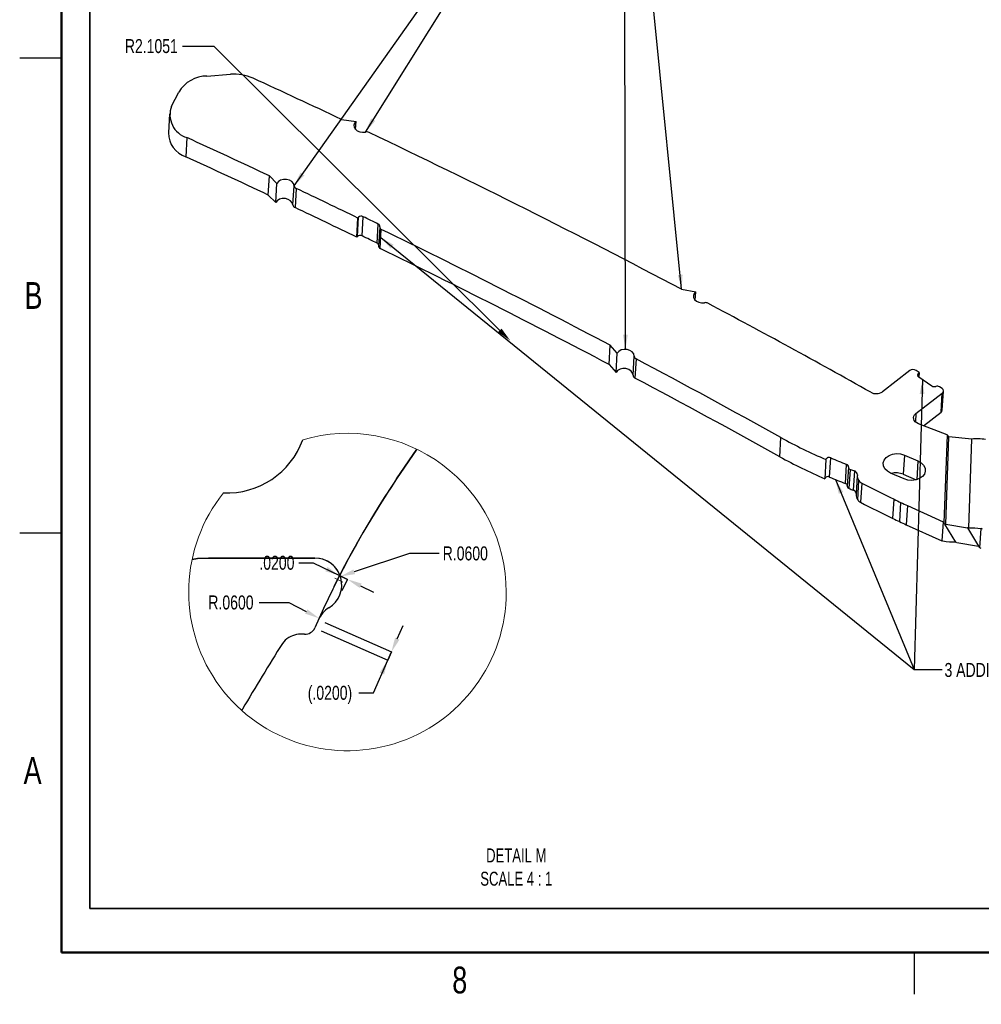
# Model space of a CAD drawing. Header units: inches. Extents: x -122 to 123, y -201 to 75.
# Tile 11 of 191: x -48 to -39, y 41 to 50. Entities that reach past the tile are written whole.
import ezdxf

# ---------------------------------------------------------------- set-up
doc = ezdxf.new("R2010")
doc.units = ezdxf.units.IN
doc.header["$MEASUREMENT"] = 0
doc.header["$PDSIZE"] = -1
doc.linetypes.add('CENTERX2', pattern=[0.8, 0.5, -0.1, 0.1, -0.1])
doc.layers.add('BOARDER_2', color=5, linetype='Continuous', lineweight=35)
doc.layers.add('VIEW_LABELS', color=7, linetype='Continuous', lineweight=25)
doc.layers.add('DIMENSIONS', color=171, linetype='Continuous')
doc.styles.add('SLDTEXTSTYLE0', font='TXT', dxfattribs={"width": 0.75})
doc.styles.add('SLDTEXTSTYLE2', font='TXT', dxfattribs={"width": 0.7})
doc.dimstyles.new('SLDDIMSTYLE10', dxfattribs={"dimtxt": 0.125, "dimasz": 0.13, "dimexe": 0, "dimexo": 0.0625, "dimgap": 0.03125, "dimtad": 0, "dimtih": 1, "dimtoh": 1, "dimdec": 4, "dimlfac": 0.25, "dimrnd": 1e-09, "dimzin": 4, "dimdsep": 46, "dimtxsty": 'SLDTEXTSTYLE0', "dimsah": 1, "dimcen": 0, "dimadec": 0, "dimazin": 1, "dimtfac": 1, "dimtdec": 4, "dimtofl": 0, "dimtmove": 0, "dimatfit": 3, "dimfxl": 1, "dimfrac": 2, "dimtolj": 1, "dimtzin": 12, "dimarcsym": 0})
doc.dimstyles.new('SLDDIMSTYLE11', dxfattribs={"dimtxt": 0.125, "dimasz": 0.13, "dimexe": 0, "dimexo": 0.0625, "dimgap": 0.03125, "dimtad": 0, "dimtih": 1, "dimtoh": 1, "dimdec": 4, "dimlfac": 0.25, "dimrnd": 1e-09, "dimzin": 4, "dimdsep": 46, "dimtxsty": 'SLDTEXTSTYLE0', "dimsah": 1, "dimcen": 0.09, "dimadec": 0, "dimazin": 1, "dimtfac": 1, "dimtdec": 4, "dimtmove": 0, "dimatfit": 0, "dimfxl": 1, "dimfrac": 2, "dimtolj": 1, "dimtzin": 12, "dimarcsym": 0})
doc.dimstyles.new('SLDDIMSTYLE12', dxfattribs={"dimtxt": 0.125, "dimasz": 0.13, "dimexe": 0, "dimexo": 0.0625, "dimgap": 0.03125, "dimtad": 0, "dimtih": 1, "dimtoh": 1, "dimdec": 4, "dimlfac": 0.25, "dimrnd": 1e-09, "dimzin": 12, "dimdsep": 46, "dimtxsty": 'SLDTEXTSTYLE0', "dimsah": 1, "dimcen": 0, "dimadec": 0, "dimazin": 3, "dimtfac": 1, "dimtdec": 4, "dimtofl": 0, "dimtmove": 0, "dimatfit": 3, "dimfxl": 1, "dimfrac": 2, "dimtolj": 1, "dimtzin": 12, "dimarcsym": 0})
doc.dimstyles.new('SLDDIMSTYLE9', dxfattribs={"dimtxt": 0.18, "dimasz": 0.13, "dimexe": 0, "dimexo": 0.0625, "dimgap": 0, "dimtad": 0, "dimtih": 1, "dimtoh": 1, "dimdec": 0, "dimrnd": 1e-09, "dimzin": 0, "dimdsep": 46, "dimtxsty": 'Standard', "dimsah": 1, "dimcen": 0.09, "dimadec": 0, "dimazin": 0, "dimtfac": 0.13, "dimtdec": 0, "dimtofl": 0, "dimtmove": 0, "dimatfit": 3, "dimfxl": 1, "dimfrac": 2, "dimtolj": 1, "dimtzin": 0, "dimarcsym": 0})

# ---------------------------------------------------------------- blocks, each defined once
blk = doc.blocks.new('_D_35')
at = {"layer": 'Defpoints', "color": 0}
for p in [(-44.8999, 44.3143), (-44.9322, 44.2411), (-44.2796, 43.9527), (-44.2796, 43.9527)]:
    blk.add_point(p, dxfattribs=at)
at = {"layer": 'DIMENSIONS', "color": 0, "lineweight": -2}
for p, q in [((-44.8427, 44.289), (-44.2472, 44.0258)), ((-44.1947, 44.1447), (-44.1421, 44.2636)), ((-44.8751, 44.2159), (-44.2796, 43.9527)), ((-44.2472, 44.0258), (-44.2796, 43.9527)), ((-44.2796, 43.9527), (-44.2472, 44.0258)), ((-44.4087, 43.6606), (-44.2796, 43.9527)), ((-44.5387, 43.6606), (-44.4087, 43.6606))]:
    blk.add_line(p, q, dxfattribs=at)
at = {"layer": 'DIMENSIONS', "color": 0}
for points in [[(-44.2145, 44.1535), (-44.1749, 44.136), (-44.2472, 44.0258)], [(-44.3123, 43.825), (-44.3519, 43.8425), (-44.2796, 43.9527)]]:
    blk.add_solid(points, dxfattribs=at)
at = {"layer": 'DIMENSIONS', "color": 0, "insert": (-44.7965, 43.7231), "char_height": 0.125, "attachment_point": 2, "style": 'SLDTEXTSTYLE0'}
blk.add_mtext('\\A1;(.0200)', dxfattribs=at)
blk = doc.blocks.new('_D_36')
at = {"layer": 'Defpoints', "color": 0}
for p in [(-44.7033, 44.7019), (-44.931, 44.6259)]:
    blk.add_point(p, dxfattribs=at)
at = {"layer": 'DIMENSIONS', "color": 0, "lineweight": -2}
for p, q in [((-44.086, 44.908), (-44.58, 44.7431)), ((-43.8197, 44.908), (-44.086, 44.908))]:
    blk.add_line(p, q, dxfattribs=at)
at = {"layer": 'DIMENSIONS', "color": 0}
blk.add_solid([(-44.5869, 44.7636), (-44.5731, 44.7225), (-44.7033, 44.7019)], dxfattribs=at)
at = {"layer": 'DIMENSIONS', "color": 0, "insert": (-43.7885, 44.9705), "char_height": 0.125, "attachment_point": 1, "style": 'SLDTEXTSTYLE0'}
blk.add_mtext('\\A1;R.0600', dxfattribs=at)
blk = doc.blocks.new('_D_37')
at = {"layer": 'Defpoints', "color": 0}
for p in [(-43.1846, 46.8118), (-37.2144, 40.8736)]:
    blk.add_point(p, dxfattribs=at)
at = {"layer": 'DIMENSIONS', "color": 0, "lineweight": -2}
for p, q in [((-46.1152, 49.447), (-45.834, 49.447)), ((-45.834, 49.447), (-43.2768, 46.9035))]:
    blk.add_line(p, q, dxfattribs=at)
at = {"layer": 'DIMENSIONS', "color": 0}
blk.add_solid([(-43.292, 46.8881), (-43.2615, 46.9188), (-43.1846, 46.8118)], dxfattribs=at)
at = {"layer": 'DIMENSIONS', "color": 0, "insert": (-46.6308, 49.5095), "char_height": 0.125, "attachment_point": 1, "style": 'SLDTEXTSTYLE0'}
blk.add_mtext('\\A1;R2.1051', dxfattribs=at)
blk = doc.blocks.new('_D_38')
at = {"layer": 'Defpoints', "color": 0}
for p in [(-44.6399, 44.6757), (-44.6399, 44.6757), (-44.7871, 44.5559), (-44.7151, 44.521)]:
    blk.add_point(p, dxfattribs=at)
at = {"layer": 'DIMENSIONS', "color": 0, "lineweight": -2}
for p, q in [((-45.0756, 44.8244), (-44.9456, 44.8244)), ((-44.9456, 44.8244), (-44.7118, 44.7107)), ((-44.7597, 44.6122), (-44.7118, 44.7107)), ((-44.7118, 44.7107), (-44.6399, 44.6757)), ((-44.6399, 44.6757), (-44.7118, 44.7107)), ((-44.6878, 44.5772), (-44.6399, 44.6757)), ((-44.523, 44.6189), (-44.4061, 44.562))]:
    blk.add_line(p, q, dxfattribs=at)
at = {"layer": 'DIMENSIONS', "color": 0}
for points in [[(-44.8382, 44.7481), (-44.8193, 44.7871), (-44.7118, 44.7107)], [(-44.5135, 44.6384), (-44.5324, 44.5994), (-44.6399, 44.6757)]]:
    blk.add_solid(points, dxfattribs=at)
at = {"layer": 'DIMENSIONS', "color": 0, "insert": (-45.271, 44.8869), "char_height": 0.125, "attachment_point": 2, "style": 'SLDTEXTSTYLE0'}
blk.add_mtext('\\A1;.0200', dxfattribs=at)
blk = doc.blocks.new('_D_39')
at = {"layer": 'Defpoints', "color": 0}
for p in [(-44.8936, 44.3273), (-44.6808, 44.2162)]:
    blk.add_point(p, dxfattribs=at)
at = {"layer": 'DIMENSIONS', "color": 0, "lineweight": -2}
for p, q in [((-45.431, 44.469), (-45.1648, 44.469)), ((-45.1648, 44.469), (-45.0088, 44.3875))]:
    blk.add_line(p, q, dxfattribs=at)
at = {"layer": 'DIMENSIONS', "color": 0}
blk.add_solid([(-45.0188, 44.3683), (-44.9988, 44.4067), (-44.8936, 44.3273)], dxfattribs=at)
at = {"layer": 'DIMENSIONS', "color": 0, "insert": (-45.8842, 44.5315), "char_height": 0.125, "attachment_point": 1, "style": 'SLDTEXTSTYLE0'}
blk.add_mtext('\\A1;R.0600', dxfattribs=at)

msp = doc.modelspace()

# ---------------------------------------------------------------- linework, layer by layer
at = {"color": 7, "linetype": 'Continuous', "lineweight": 50}
for p, q in [((-47.19604, 41.33823), (-47.19604, 74.33823)), ((16.80396, 41.33823), (-47.19604, 41.33823))]:
    msp.add_line(p, q, dxfattribs=at)
at = {"color": 7, "linetype": 'Continuous', "lineweight": 25}
for p, q in [((-47.19604, 49.33823), (-47.57104, 49.33823)), ((-45.89641, 49.1792), (-45.68724, 49.1946)), ((-46.21275, 48.90885), (-46.14932, 49.03601)), ((-46.2311, 48.84125), (-46.24137, 48.66977)), ((-44.69418, 48.79127), (-44.56326, 48.77269)), ((-44.56756, 48.70089), (-44.56326, 48.77269)), ((-46.07575, 48.62785), (-46.08602, 48.45637)), ((-45.34811, 48.11447), (-45.33784, 48.28595)), ((-45.27093, 48.21785), (-45.33784, 48.28595)), ((-45.28121, 48.04636), (-45.27093, 48.21785)), ((-45.128, 48.02582), (-45.11773, 48.19731)), ((-45.34811, 48.11447), (-45.28121, 48.04636)), ((-45.09887, 48.1732), (-45.10915, 48.00171)), ((-44.55664, 47.73714), (-44.54637, 47.90862)), ((-44.55133, 47.74323), (-44.54105, 47.91471)), ((-44.54105, 47.91471), (-44.54637, 47.90862)), ((-44.51005, 47.74909), (-44.49978, 47.92057)), ((-44.37446, 47.68326), (-44.36419, 47.85474)), ((-44.35154, 47.82715), (-44.36181, 47.65566)), ((-44.3478, 47.63571), (-44.33753, 47.80719)), ((-44.55133, 47.74323), (-44.55664, 47.73714)), ((-41.65155, 47.27063), (-41.52619, 47.24776)), ((-41.53062, 47.17373), (-41.52619, 47.24776)), ((-42.30077, 46.59879), (-42.29049, 46.77028)), ((-42.22784, 46.69888), (-42.29049, 46.77028)), ((-42.23811, 46.5274), (-42.22784, 46.69888)), ((-42.08595, 46.50124), (-42.07568, 46.67272)), ((-42.05861, 46.64778), (-42.06888, 46.4763)), ((-42.30077, 46.59879), (-42.23811, 46.5274)), ((-39.61113, 46.54439), (-39.8565, 46.35454)), ((-39.52724, 46.52492), (-39.55556, 46.54467)), ((-39.53567, 46.49159), (-39.53399, 46.5197)), ((-39.52724, 46.52492), (-39.53399, 46.5197)), ((-39.52724, 46.52492), (-39.52953, 46.48683)), ((-39.53209, 46.48862), (-39.4141, 46.4063)), ((-39.55747, 46.15871), (-39.3208, 46.34183)), ((-39.32329, 46.38262), (-39.34541, 46.39806)), ((-39.33107, 46.17035), (-39.3208, 46.34183)), ((-39.32081, 46.18825), (-39.31053, 46.35973)), ((-39.48749, 46.04932), (-39.33107, 46.17035)), ((-39.55747, 46.15871), (-39.56189, 46.08491)), ((-39.27813, 45.96803), (-39.53413, 46.06743)), ((-40.77406, 45.77266), (-40.76379, 45.94414)), ((-39.27813, 45.96803), (-39.30557, 45.18053)), ((-39.28928, 45.16855), (-39.26199, 45.95176)), ((-39.05729, 45.93124), (-39.26199, 45.95176)), ((-39.08497, 45.13671), (-39.05729, 45.93124)), ((-44.20032, 45.57488), (-44.01976, 45.83987)), ((-44.01976, 45.83987), (-44.20032, 45.57488)), ((-40.36223, 45.74791), (-40.37251, 45.57643)), ((-40.3286, 45.59096), (-40.31832, 45.76245)), ((-39.65904, 45.78703), (-39.66932, 45.61554)), ((-39.65904, 45.78703), (-39.53853, 45.73489)), ((-39.53853, 45.73489), (-39.54856, 45.56752)), ((-40.18673, 45.53302), (-40.17646, 45.7045)), ((-40.16015, 45.68036), (-40.17042, 45.50887)), ((-40.15342, 45.48763), (-40.14314, 45.65911)), ((-40.10701, 45.64559), (-40.11728, 45.4741)), ((-40.08105, 45.60547), (-40.09132, 45.43399)), ((-40.07753, 45.38742), (-40.06726, 45.5589)), ((-39.66218, 45.57433), (-39.78269, 45.62646)), ((-39.66932, 45.61554), (-39.55452, 45.56588)), ((-40.04095, 45.53656), (-40.05123, 45.36508)), ((-39.76264, 45.2209), (-39.75237, 45.39238)), ((-39.69311, 45.36348), (-39.70338, 45.19199)), ((-39.63306, 45.3356), (-39.64333, 45.16412)), ((-39.63306, 45.3356), (-39.31339, 45.19087)), ((-39.64333, 45.16412), (-39.32366, 45.01939)), ((-39.31339, 45.19087), (-39.32366, 45.01939)), ((-39.19962, 45.00768), (-39.29685, 45.17029)), ((-39.28928, 45.16855), (-39.09456, 45.136)), ((-39.09456, 45.136), (-38.99759, 44.97384)), ((-38.98414, 44.95695), (-38.9738, 45.12958)), ((-47.19604, 45.08823), (-47.57104, 45.08823)), ((-39.31555, 45.01757), (-39.32366, 45.01939)), ((-39.19229, 45.00639), (-38.99759, 44.97384)), ((-45.883, 44.86592), (-44.93097, 44.86592)), ((-44.93097, 44.86592), (-45.883, 44.86592)), ((-45.58557, 43.50314), (-45.57865, 43.51454)), ((-45.57865, 43.51454), (-45.58557, 43.50314)), ((-39.57104, 41.33823), (-39.57104, 40.96323))]:
    msp.add_line(p, q, dxfattribs=at)
at = {"color": 7, "linetype": 'CENTERX2', "lineweight": 18}
msp.add_line((-44.75239, 44.68646), (-44.68077, 44.6508), dxfattribs=at)
at = {"color": 7, "linetype": 'Continuous', "lineweight": 25, "flags": 128}
for points in [[(-44.56326, 48.77269), (-44.5767, 48.75719), (-44.58251, 48.73916), (-44.58008, 48.72049), (-44.56965, 48.70315), (-44.55233, 48.68896), (-44.52994, 48.67941), (-44.50482, 48.67549), (-44.47962, 48.67763)], [(-45.11773, 48.19731), (-45.1234, 48.21697), (-45.1378, 48.2343), (-45.15921, 48.24721), (-45.18506, 48.25416), (-45.21227, 48.25432), (-45.23757, 48.24767), (-45.25794, 48.23501), (-45.27093, 48.21785)], [(-45.128, 48.02582), (-45.13367, 48.04549), (-45.14807, 48.06281), (-45.16948, 48.07573), (-45.19533, 48.08268), (-45.22254, 48.08284), (-45.24784, 48.07619), (-45.26821, 48.06353), (-45.28121, 48.04636)], [(-41.52619, 47.24776), (-41.54003, 47.23274), (-41.54653, 47.21511), (-41.54503, 47.19666), (-41.53567, 47.17929), (-41.51942, 47.16476), (-41.49793, 47.15457), (-41.47341, 47.14975), (-41.44836, 47.15081)], [(-42.07568, 46.67272), (-42.0798, 46.69269), (-42.09297, 46.71067), (-42.11359, 46.72448), (-42.13915, 46.73244), (-42.16655, 46.73358), (-42.19247, 46.72777), (-42.21376, 46.71572), (-42.22784, 46.69888)], [(-42.08595, 46.50124), (-42.09008, 46.52121), (-42.10325, 46.53919), (-42.12386, 46.55299), (-42.14942, 46.56095), (-42.17682, 46.5621), (-42.20274, 46.55629), (-42.22404, 46.54424), (-42.23811, 46.5274)], [(-39.53413, 46.06743), (-39.54942, 46.07508), (-39.56203, 46.08504), (-39.5713, 46.09678), (-39.57672, 46.10965), (-39.578, 46.12299), (-39.57508, 46.13607), (-39.56811, 46.14819), (-39.55747, 46.15871)], [(-39.78269, 45.62646), (-39.81171, 45.64336), (-39.83338, 45.66538), (-39.84592, 45.69076), (-39.84834, 45.71743), (-39.84043, 45.74324), (-39.82283, 45.76609), (-39.79698, 45.78413), (-39.76495, 45.7959), (-39.72936, 45.80045), (-39.69307, 45.79741), (-39.65904, 45.78703)], [(-39.53853, 45.73489), (-39.50951, 45.718), (-39.48785, 45.69597), (-39.4753, 45.67059), (-39.47288, 45.64392), (-39.48079, 45.61811), (-39.49839, 45.59526), (-39.52425, 45.57722), (-39.55627, 45.56545), (-39.59186, 45.5609), (-39.62815, 45.56394), (-39.66218, 45.57433)], [(-46.02971, 44.85388), (-45.98101, 44.8611), (-45.883, 44.86592)], [(-45.883, 44.86592), (-45.98101, 44.8611), (-46.02971, 44.85388)]]:
    msp.add_lwpolyline(points, dxfattribs=at)
at = {"color": 7, "linetype": 'Continuous', "lineweight": 25}
for centre, radius, start, end in [((-45.8934, 48.87894), 0.30028, 90.573953, 148.459536), ((-45.65528, 48.7785), 0.41732, 65.848447, 94.392995), ((-78.12005, -21.95939), 78.24924, 64.711793, 65.3501702), ((-46.01445, 48.83164), 0.2128, 158.726087, 253.25855), ((-46.01545, 48.67099), 0.22592, 180.309914, 251.798774), ((-44.46887, 48.62646), 0.05229, 65.119915, 101.862808), ((-77.31373, -20.28332), 76.38932, 62.1701269, 64.5162762), ((-78.19174, -21.65413), 77.27221, 64.8385109, 65.4415349), ((-78.20202, -21.82561), 77.27221, 64.8385109, 65.4415349), ((-45.08807, 48.20108), 0.0299, 187.243007, 248.809068), ((-77.85766, -20.94524), 76.48854, 64.1824415, 64.6413181), ((-45.09834, 48.02959), 0.0299, 187.243007, 248.809068), ((-77.86793, -21.11672), 76.48854, 64.1824415, 64.6413181), ((-44.51627, 47.88842), 0.03613, 62.849723, 133.312755), ((-77.71163, -20.66213), 76.20114, 64.0476201, 64.1609508), ((-44.37111, 47.83522), 0.02071, 348.115288, 70.471243), ((-44.52654, 47.71694), 0.03613, 62.849723, 133.312755), ((-77.72191, -20.83361), 76.20114, 64.0476201, 64.1609508), ((-44.33059, 47.82669), 0.0207, 168.105639, 250.42345), ((-77.24442, -19.69541), 75.09637, 62.2603696, 64.0111909), ((-44.38378, 47.66115), 0.02399, 18.488077, 67.137115), ((-44.34029, 47.65588), 0.02153, 180.576033, 249.581592), ((-77.2547, -19.86689), 75.09637, 62.2603696, 64.0111909), ((-41.43984, 47.09961), 0.0519, 62.771824, 99.447554), ((-76.26315, -18.28662), 74.13308, 60.6797663, 61.9617524), ((-42.04718, 46.67392), 0.02852, 182.409231, 246.385144), ((-76.39539, -18.0809), 73.27221, 60.9029191, 62.0552778), ((-39.58314, 46.50371), 0.04938, 56.046585, 124.532254), ((-39.52325, 46.50476), 0.0184, 125.682066, 241.307517), ((-42.05745, 46.50244), 0.02852, 182.409231, 246.385143), ((-76.40567, -18.25238), 73.27221, 60.9029191, 62.0552778), ((-39.91255, 46.43615), 0.09901, 240.774452, 304.484169), ((-39.39279, 46.43875), 0.03882, 236.707305, 289.611436), ((-39.36672, 46.36561), 0.03882, 56.707305, 109.611436), ((-39.33488, 46.36144), 0.02415, 305.682066, 61.307517), ((-39.34526, 46.19038), 0.02455, 305.312301, 355.021085), ((-45.71874, 46.16977), 0.7217, 267.563499, 340.174486), ((-38.45797, 50.15362), 4.79963, 241.287543, 246.624766), ((-38.46825, 49.98214), 4.79963, 241.287543, 246.624766), ((-40.33345, 45.73454), 0.03174, 61.541481, 155.086955), ((-38.35376, 50.36944), 5.00839, 246.905087, 248.658262), ((-40.1823, 45.68293), 0.02234, 357.279645, 74.850017), ((-40.13754, 45.68087), 0.02247, 177.428835, 255.557565), ((-38.31513, 50.48816), 5.16346, 249.266061, 249.69415), ((-40.11553, 45.61163), 0.03501, 358.466506, 75.919792), ((-37.21468, 40.87372), 8.42022, 146.06038, 156.426752), ((-37.21446, 40.87359), 8.42047, 146.060461, 152.861752), ((-40.34372, 45.56306), 0.03174, 61.541481, 155.086955), ((-38.36403, 50.19796), 5.00839, 246.905087, 248.658262), ((-40.00784, 45.60173), 0.07324, 172.968911, 215.780581), ((-40.0093, 45.60049), 0.07133, 215.661914, 243.659237), ((-39.73575, 45.45916), 0.16991, 66.984616, 104.04185), ((-40.19403, 45.50984), 0.0243, 10.019267, 72.514212), ((-40.14757, 45.50974), 0.02287, 182.163563, 255.180232), ((-38.3254, 50.31667), 5.16346, 249.266061, 249.69415), ((-40.12676, 45.43875), 0.03661, 9.599579, 74.993299), ((-34.62698, 56.01193), 11.79171, 242.668793, 244.236361), ((-40.01757, 45.4305), 0.07383, 177.290311, 215.697922), ((-40.01958, 45.429), 0.07133, 215.661914, 243.659237), ((-38.22206, 48.45479), 3.42347, 243.448459, 244.551932), ((-34.63726, 55.84045), 11.79171, 242.668793, 244.236361), ((-36.03611, 53.16224), 8.61361, 244.877177, 245.317535), ((-38.23233, 48.28332), 3.42349, 243.448461, 244.551923), ((-36.04638, 52.99076), 8.61361, 244.877175, 245.317535), ((-44.93097, 44.62592), 0.24, 21.657398, 89.999941), ((-44.93097, 44.62592), 0.24, 301.406516, 90.000235), ((-44.68083, 44.21624), 0.24001, 121.407387, 155.881852), ((-37.20978, 40.87157), 8.42557, 155.88265, 156.426668), ((-45.0172, 44.27822), 0.09271, 265.693117, 336.425006), ((-45.0172, 44.27822), 0.09271, 265.693117, 336.425006), ((-45.08837, 44.01742), 0.1575, 118.654412, 147.73811), ((-45.08837, 44.01742), 0.1575, 118.654412, 147.73811), ((-45.04308, 43.93451), 0.25197, 85.6928, 118.651217), ((-45.04308, 43.93451), 0.25197, 85.6928, 118.651217), ((-27.60907, 32.9842), 20.82772, 147.739194, 149.629303), ((-27.60907, 32.9842), 20.82772, 147.739194, 149.629303)]:
    msp.add_arc(centre, radius, start, end, dxfattribs=at)
at = {"color": 7, "linetype": 'Continuous', "lineweight": 18}
for start, end in [(359.99996, 106.355852), (141.382256, 359.999995)]:
    msp.add_arc((-44.63994, 44.56247), 1.42, start, end, dxfattribs=at)
at = {"color": 7, "linetype": 'Continuous', "lineweight": 25}
for centre, major_axis, ratio, start_param, end_param in [((-39.30444, 45.19389), (0.03783, -0.01977), 0.4477697, 5.1387226, 5.3429827), ((-38.97364, 44.92603), (0.26853, -0.18585), 0.547944, 1.8919046, 1.9338272), ((-39.30444, 45.19389), (0.27993, -0.1463), 0.4477697, 5.3154799, 5.3429827), ((-38.97364, 44.92603), (0.03629, -0.02512), 0.547944, 1.8919046, 2.2072413)]:
    msp.add_ellipse(centre, major_axis=major_axis, ratio=ratio, start_param=start_param, end_param=end_param, dxfattribs=at)
for points, knots in [([(-39.27813, 45.96803), (-39.27632, 45.96598), (-39.27451, 45.96401), (-39.27271, 45.96214), (-39.27087, 45.96023), (-39.26905, 45.95841), (-39.26726, 45.95669), (-39.26546, 45.95495), (-39.2637, 45.95331), (-39.26199, 45.95176)], [0, 0, 0, 0, 0.00012510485, 0.00012510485, 0.00012510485, 0.00025271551, 0.00025271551, 0.00025271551, 0.00038122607, 0.00038122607, 0.00038122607, 0.00038122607]), ([(-38.93382, 45.9261), (-38.95492, 45.93009), (-38.97607, 45.93249), (-39.01763, 45.93417), (-39.0378, 45.93345), (-39.05729, 45.93124)], [0, 0, 0, 0, 0.5, 0.5, 1, 1, 1, 1]), ([(-38.99759, 44.97384), (-38.9961, 44.97184), (-38.99461, 44.96984), (-38.99309, 44.96786), (-38.99157, 44.96588), (-38.99003, 44.96392), (-38.98842, 44.962)], [0, 0, 0, 0, 0.00014171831, 0.00014171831, 0.00014171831, 0.00028347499, 0.00028347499, 0.00028347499, 0.00028347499])]:
    msp.add_open_spline(points, degree=3, knots=knots, dxfattribs=at)
for points in [[(-39.31339, 45.19087), (-39.31081, 45.18741), (-39.30824, 45.18395), (-39.30557, 45.18053)], [(-39.30557, 45.18053), (-39.30271, 45.17685), (-39.29978, 45.17343), (-39.29685, 45.17029)], [(-39.08497, 45.13671), (-39.08817, 45.13647), (-39.09136, 45.13623), (-39.09456, 45.136)], [(-39.08497, 45.13671), (-39.04989, 45.13931), (-39.01188, 45.13704), (-38.9738, 45.12958)], [(-39.19962, 45.00768), (-39.23646, 45.0055), (-39.27617, 45.00872), (-39.31555, 45.01757)], [(-38.98842, 44.962), (-38.98705, 44.96037), (-38.98562, 44.95868), (-38.98414, 44.95695)]]:
    msp.add_open_spline(points, degree=3, dxfattribs=at)
at = {"layer": 'BOARDER_2'}
for q in [(-46.94479, 55.23873), (-33.65449, 41.72996)]:
    msp.add_line((-46.94479, 41.72996), q, dxfattribs=at)

# ---------------------------------------------------------------- texts
at = {"color": 7, "linetype": 'Continuous', "lineweight": 0, "char_height": 0.24, "attachment_point": 2, "style": 'SLDTEXTSTYLE0'}
for s, insert in [('B', (-47.44787, 47.33581)), ('A', (-47.45562, 43.08581)), ('8', (-43.63595, 41.21081))]:
    msp.add_mtext(s, dxfattribs=dict(at, insert=insert))
at = {"layer": 'BOARDER_2', "insert": (-39.30102, 43.92764), "char_height": 0.125, "attachment_point": 1, "style": 'SLDTEXTSTYLE0'}
msp.add_mtext('3 ADDITIONAL LOCATIONS', dxfattribs=at)
at = {"layer": 'VIEW_LABELS', "insert": (-43.13037, 42.26835), "char_height": 0.125, "attachment_point": 2, "style": 'SLDTEXTSTYLE2'}
msp.add_mtext('DETAIL M^JSCALE 4 : 1', dxfattribs=at)

# ---------------------------------------------------------------- dimensions: what is measured, and where the dimension line sits
at = {"layer": 'DIMENSIONS'}
for center, mpoint, dimstyle, picture, middle in [((-37.21438, 40.87355), (-43.18459, 46.81177), 'SLDDIMSTYLE12', '_D_37', (-46.38864, 49.44703)), ((-44.93097, 44.62592), (-44.70332, 44.70191), 'SLDDIMSTYLE10', '_D_36', (-43.57756, 44.90797)), ((-44.68084, 44.21624), (-44.89357, 44.32735), 'SLDDIMSTYLE10', '_D_39', (-45.67324, 44.46901))]:
    dim = msp.add_radius_dim(center=center, mpoint=mpoint, dimstyle=dimstyle, dxfattribs=at)
    dim.commit()
    dim.dimension.update_dxf_attribs({"geometry": picture, "text_midpoint": middle, "dimtype": 164})
dim = msp.add_linear_dim(base=(-44.63988, 44.67573), p1=(-44.78708, 44.55595), p2=(-44.71513, 44.52096), angle=334.067609, dimstyle='SLDDIMSTYLE11', dxfattribs=at)
dim.commit()
dim.dimension.update_dxf_attribs({"geometry": '_D_38', "text_midpoint": (-45.27095, 44.82442), "dimtype": 160})
dim = msp.add_linear_dim(base=(-44.27957, 43.95266), p1=(-44.89989, 44.31431), p2=(-44.93223, 44.24114), angle=66.154371, text='(<>)', dimstyle='SLDDIMSTYLE11', dxfattribs=at)
dim.commit()
dim.dimension.update_dxf_attribs({"geometry": '_D_35', "text_midpoint": (-44.79648, 43.66057), "dimtype": 160})

# ---------------------------------------------------------------- leaders
at = {"layer": 'BOARDER_2'}
for points in [[(-45.11773, 48.19731), (-42.16283, 52.37081), (-41.91283, 52.37081)], [(-44.47962, 48.67763), (-42.16283, 52.37081), (-41.91283, 52.37081)], [(-42.15449, 46.73395), (-42.16283, 52.37081), (-41.91283, 52.37081)], [(-41.65155, 47.27063), (-42.16283, 52.37081), (-41.91283, 52.37081)], [(-44.34188, 47.73447), (-39.57237, 43.86861), (-39.32237, 43.86861)], [(-39.49799, 46.46483), (-39.57237, 43.86861), (-39.32237, 43.86861)], [(-40.27671, 45.56918), (-39.57237, 43.86861), (-39.32237, 43.86861)]]:
    msp.add_leader(points, dimstyle='SLDDIMSTYLE9', dxfattribs=at)

doc.saveas('drawing.dxf')
